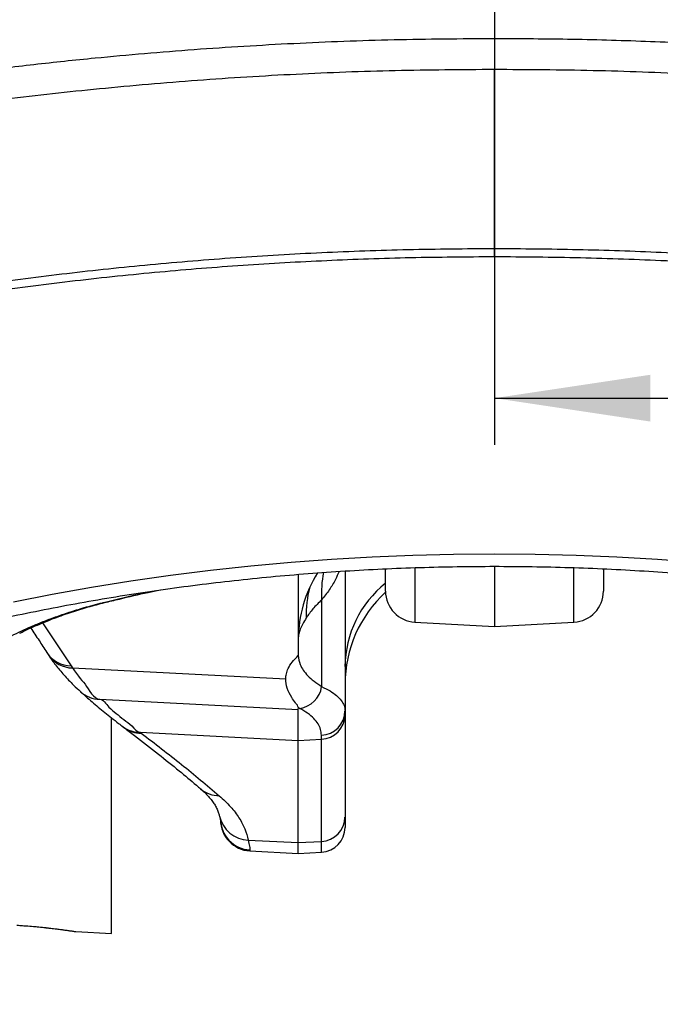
# Model space of a CAD drawing. Extents: x 0 to 8410, y 0 to 5940.
# Tile 117 of 210: x 6880 to 7086, y 2595 to 2911. Entities that reach past the tile are written whole.
import ezdxf

# ---------------------------------------------------------------- set-up
doc = ezdxf.new("R2010")
doc.units = 0
doc.header["$LTSCALE"] = 10
doc.layers.get('0').update_dxf_attribs({"linetype": 'CONTINUOUS'})
doc.styles.add('SLDTEXTSTYLE0', font='TXT', dxfattribs={"width": 0.605})
doc.dimstyles.new('SLDDIMSTYLE1', dxfattribs={"dimtxt": 50, "dimasz": 50, "dimexe": 0, "dimexo": 0.0625, "dimgap": 12.5, "dimtad": 1, "dimdec": 1, "dimrnd": 1e-09, "dimzin": 12, "dimtxsty": 'SLDTEXTSTYLE0', "dimsah": 1, "dimcen": 0.09, "dimazin": 3, "dimtfac": 1, "dimtofl": 0, "dimtmove": 0, "dimatfit": 3, "dimtolj": 1, "dimtzin": 12})

# ---------------------------------------------------------------- blocks, each defined once
blk = doc.blocks.new('_D_6')
at = {"color": 7, "linetype": 'CONTINUOUS'}
for p, q in [((6267.77, 2658.22), (6267.77, 1577.39)), ((7797.78, 2658.22), (7797.78, 1577.39)), ((6267.77, 1592.39), (7797.78, 1592.39))]:
    blk.add_line(p, q, dxfattribs=at)
for points in [[(6267.77, 1592.39), (6317.77, 1584.89), (6317.77, 1599.89)], [(7797.78, 1592.39), (7747.78, 1599.89), (7747.78, 1584.89)]]:
    blk.add_solid(points, dxfattribs=at)
at = {"color": 7, "linetype": 'CONTINUOUS', "insert": (6956.39, 1656.84), "char_height": 50, "attachment_point": 1, "rotation": 360, "style": 'SLDTEXTSTYLE0'}
blk.add_mtext('1530', dxfattribs=at)
blk = doc.blocks.new('_D_7')
at = {"color": 7, "linetype": 'CONTINUOUS'}
for p, q in [((7266.78, 4418.5), (7266.78, 2774.61)), ((7032.78, 2981.17), (7032.78, 2774.61)), ((7032.78, 2789.61), (7266.78, 2789.61)), ((7266.78, 2789.61), (7764.68, 2789.61))]:
    blk.add_line(p, q, dxfattribs=at)
for points in [[(7032.78, 2789.61), (7082.78, 2782.11), (7082.78, 2797.11)], [(7266.78, 2789.61), (7216.78, 2797.11), (7216.78, 2782.11)]]:
    blk.add_solid(points, dxfattribs=at)
at = {"color": 7, "linetype": 'CONTINUOUS', "char_height": 50, "attachment_point": 1, "style": 'SLDTEXTSTYLE0'}
for s, insert in [('234', (7493.71, 2930.8)), ('(3x M10)', (7493.71, 2854.06))]:
    blk.add_mtext(s, dxfattribs=dict(at, insert=insert))

msp = doc.modelspace()

# ---------------------------------------------------------------- linework, layer by layer
at = {"color": 8, "linetype": 'CONTINUOUS'}
for p, q in [((7032.79, 2834.97), (7032.78, 2837.67)), ((7007.25, 2735.05), (7007.25, 2717.69)), ((7058.3, 2717.69), (7058.3, 2735.05)), ((6977.28, 2724.86), (6977.28, 2697.02)), ((6907.49, 2723.97), (6906.87, 2723.95)), ((6887.63, 2717.48), (6896.84, 2703.67)), ((6896.84, 2703.67), (6897.28, 2703.01)), ((6897.28, 2703.01), (6965.73, 2699.5)), ((6906.05, 2692.99), (6969.78, 2689.71)), ((6970.19, 2690.02), (6969.79, 2690.24)), ((6918.98, 2682.35), (6969.78, 2679.75)), ((6918.98, 2682.35), (6919.34, 2682.08)), ((6969.78, 2679.75), (6977.19, 2680.13)), ((6977.19, 2680.13), (6977.19, 2681.4)), ((6977.19, 2647.34), (6977.19, 2680.13)), ((6953.72, 2647.78), (6969.78, 2646.96)), ((6969.78, 2646.96), (6977.19, 2647.34)), ((6977.19, 2643.86), (6977.19, 2647.34)), ((6954.25, 2644.6), (6954.25, 2644.28))]:
    msp.add_line(p, q, dxfattribs=at)
at = {"color": 7, "linetype": 'CONTINUOUS'}
for p, q in [((6984.78, 2734.08), (6984.78, 2689.22)), ((6997.78, 2727.68), (6997.78, 2734.66)), ((7032.78, 2735.47), (7032.78, 2716.35)), ((7067.78, 2734.66), (7067.78, 2727.68)), ((6969.78, 2733.04), (6969.78, 2706.99)), ((7007.25, 2717.69), (7032.78, 2716.35)), ((7032.78, 2716.35), (7058.3, 2717.69)), ((6969.78, 2689.71), (6969.79, 2690.24)), ((6969.78, 2679.75), (6969.78, 2689.71)), ((6909.78, 2617.8), (6909.78, 2686.96)), ((6984.78, 2689.22), (6984.78, 2687.94)), ((6984.78, 2687.94), (6984.78, 2655.15)), ((6969.78, 2646.96), (6969.78, 2679.75)), ((6984.78, 2655.15), (6984.78, 2651.84)), ((6969.78, 2643.47), (6969.78, 2646.96)), ((6954.25, 2644.28), (6969.78, 2643.47)), ((6969.78, 2643.47), (6977.19, 2643.86)), ((6898.32, 2618.4), (6909.78, 2617.8))]:
    msp.add_line(p, q, dxfattribs=at)
at = {"color": 8, "linetype": 'CONTINUOUS', "flags": 128}
msp.add_lwpolyline([(6878.33, 2724.2), (6890.78, 2726.65), (6903.35, 2728.89), (6916.01, 2730.93), (6928.76, 2732.75), (6941.59, 2734.37), (6954.49, 2735.77), (6967.45, 2736.96), (6980.45, 2737.93), (6993.5, 2738.69), (7006.58, 2739.23), (7019.67, 2739.55), (7032.78, 2739.66), (7045.88, 2739.55), (7058.98, 2739.23), (7072.05, 2738.69), (7085.1, 2737.93), (7098.1, 2736.96)], dxfattribs=at)
at = {"color": 8, "linetype": 'CONTINUOUS'}
for centre, radius, start, end in [((7012.13, 2726.98), 34.92, 168.8534, 183.4825), ((7006.29, 2720.24), 33.98, 165.2272, 181.9869), ((7019.61, 2703.06), 34.84, 128.8118, 179.3465), ((6896.98, 2713.24), 9.57, 213.2782, 269.1634), ((6897.41, 2712.56), 9.55, 214.2504, 269.2216), ((6969.08, 2698.23), 8.28, 277.7252, 351.5821), ((6906.09, 2702.29), 9.3, 227.6888, 269.7937), ((6976.87, 2689.3), 7.9, 272.3397, 359.4117), ((6976.87, 2688.03), 7.9, 272.3288, 359.4012), ((6918.84, 2691.29), 8.94, 233.1032, 270.8974), ((6919.2, 2691), 8.93, 233.0224, 270.918), ((6944.32, 2671.14), 9.12, 229.5153, 270.4618), ((6954.02, 2657.56), 9.78, 192.7009, 268.2457), ((6976.87, 2655.24), 7.9, 272.3279, 359.4017), ((6954.76, 2654.58), 9.99, 180.0536, 267.062)]:
    msp.add_arc(centre, radius, start, end, dxfattribs=at)
at = {"color": 7, "linetype": 'CONTINUOUS'}
for centre, radius, start, end in [((7009.78, 2712.18), 40, 147.7632, 180), ((7007.78, 2727.68), 10, 180, 267), ((7057.78, 2727.68), 10, 273, 0), ((7024.78, 2697.79), 40, 132.4411, 180), ((6954.78, 2654.27), 10, 180, 267), ((6976.78, 2651.84), 8, 273, 0)]:
    msp.add_arc(centre, radius, start, end, dxfattribs=at)
at = {"color": 8, "linetype": 'CONTINUOUS'}
for points, knots in [([(6308.41, 2668.74), (6313.73, 2673.5), (6324.36, 2683.01), (6341.24, 2697.02), (6359, 2710.33), (6375.4, 2721.58), (6390.09, 2730.95), (6404.23, 2739.54), (6420.25, 2748.74), (6438.28, 2758.5), (6456.85, 2768), (6475.95, 2777.29), (6495.56, 2786.38), (6515.66, 2795.27), (6536.24, 2803.99), (6557.28, 2812.54), (6576.96, 2820.23), (6595.14, 2827.09), (6611.69, 2833.16), (6628.39, 2839.12), (6647.16, 2845.53), (6668.16, 2852.21), (6691.48, 2859.08), (6715.22, 2865.52), (6739.37, 2871.52), (6763.89, 2877.06), (6788.78, 2882.13), (6814.01, 2886.73), (6839.55, 2890.84), (6863.2, 2894.14), (6884.86, 2896.78), (6908.51, 2899.28), (6936.31, 2901.67), (6968.34, 2903.61), (7000.51, 2904.86), (7022.01, 2905), (7032.76, 2905.07)], [0, 0, 0, 0, 0.034086, 0.068169, 0.102334, 0.1365, 0.158459, 0.180417, 0.209815, 0.239219, 0.268617, 0.298213, 0.327814, 0.35741, 0.387201, 0.416998, 0.446789, 0.469221, 0.491652, 0.513879, 0.536106, 0.565887, 0.595675, 0.625456, 0.6555, 0.685553, 0.715597, 0.745914, 0.776239, 0.806556, 0.82942, 0.852284, 0.889152, 0.92602, 0.96301, 1, 1, 1, 1]), ([(7032.76, 2905.07), (7032.76, 2904.18), (7032.77, 2902.4), (7032.77, 2899.78), (7032.77, 2897.28), (7032.78, 2895.81), (7032.78, 2895.08)], [0, 0, 0, 0, 0.250001, 0.499998, 0.749994, 1, 1, 1, 1]), ([(7032.76, 2905.07), (7041.12, 2905.03), (7057.83, 2904.95), (7082.86, 2904.2), (7107.62, 2903.02), (7132.06, 2901.4), (7156.18, 2899.35), (7179.89, 2896.89), (7203.16, 2894.04), (7225.99, 2890.82), (7246.67, 2887.52), (7265.23, 2884.25), (7281.94, 2881.08), (7298.73, 2877.64), (7317.53, 2873.5), (7338.05, 2868.62), (7360.21, 2862.89), (7382.09, 2856.77), (7403.66, 2850.25), (7424.93, 2843.34), (7449.24, 2834.89), (7476.43, 2824.9), (7506.17, 2813.43), (7535.11, 2801.63), (7563.19, 2789.49), (7587.46, 2778.33), (7608.15, 2768.27), (7625.51, 2759.41), (7642.46, 2750.31), (7658.98, 2740.93), (7675.05, 2731.25), (7689.34, 2722.08), (7701.95, 2713.48), (7714.64, 2704.35), (7728.41, 2693.62), (7743.12, 2681.26), (7752.47, 2672.92), (7757.14, 2668.74)], [0, 0, 0, 0, 0.0287375, 0.0574826, 0.0862207, 0.1141489, 0.1420837, 0.170012, 0.1968946, 0.223783, 0.2506656, 0.2705024, 0.2903392, 0.3109453, 0.3315515, 0.3592075, 0.3868696, 0.4145258, 0.4422388, 0.4699579, 0.4976716, 0.538895, 0.5801184, 0.6209846, 0.6619852, 0.7029855, 0.7304752, 0.7579694, 0.7854588, 0.8131128, 0.8407718, 0.8684252, 0.8892473, 0.9100693, 0.9400415, 0.9700227, 1, 1, 1, 1]), ([(7032.78, 2895.08), (7022.16, 2895.01), (7000.92, 2894.88), (6969.1, 2893.66), (6937.39, 2891.71), (6906.29, 2889.02), (6875.83, 2885.65), (6846.03, 2881.63), (6816.51, 2876.92), (6787.31, 2871.53), (6758.12, 2865.4), (6728.99, 2858.46), (6699.97, 2850.71), (6671.46, 2842.29), (6643.5, 2833.27), (6616.53, 2823.81), (6590.49, 2814.14), (6565.31, 2804.45), (6540.64, 2794.52), (6516.52, 2784.36), (6492.79, 2773.86), (6469.49, 2762.98), (6446.67, 2751.66), (6424.58, 2739.94), (6403.28, 2727.76), (6385.36, 2716.63), (6370.45, 2706.7), (6358.28, 2698.1), (6346.55, 2689.2), (6335.37, 2679.95), (6324.76, 2670.37), (6318.34, 2663.66), (6315.12, 2660.31)], [0, 0, 0, 0, 0.03686, 0.073751, 0.110643, 0.147505, 0.182804, 0.218142, 0.253494, 0.288834, 0.324133, 0.360809, 0.397525, 0.434259, 0.470982, 0.507664, 0.542752, 0.577865, 0.612986, 0.648098, 0.683184, 0.719207, 0.755265, 0.791329, 0.82738, 0.863398, 0.886155, 0.908946, 0.931741, 0.954518, 0.977269, 1, 1, 1, 1]), ([(7750.43, 2660.31), (7747.24, 2663.63), (7740.87, 2670.28), (7730.32, 2679.78), (7719.24, 2688.94), (7705.94, 2699.05), (7690.35, 2710.01), (7672.19, 2721.72), (7653.31, 2732.97), (7633.78, 2743.81), (7613.44, 2754.39), (7592.31, 2764.75), (7570.41, 2774.92), (7547.94, 2784.83), (7524.95, 2794.5), (7500.9, 2804.17), (7475.8, 2813.92), (7449.63, 2823.68), (7422.91, 2833.06), (7395.47, 2841.99), (7367.28, 2850.32), (7338.35, 2858.03), (7308.95, 2865.05), (7279.34, 2871.32), (7249.57, 2876.83), (7219.68, 2881.61), (7189.5, 2885.68), (7158.83, 2889.07), (7127.7, 2891.75), (7096.14, 2893.68), (7064.48, 2894.89), (7043.34, 2895.01), (7032.78, 2895.08)], [0, 0, 0, 0, 0.0225, 0.04502, 0.067551, 0.090067, 0.122656, 0.155271, 0.187899, 0.220522, 0.253116, 0.286555, 0.320016, 0.353487, 0.38695, 0.42039, 0.456221, 0.492073, 0.527919, 0.563744, 0.600323, 0.63693, 0.673537, 0.710116, 0.745877, 0.781666, 0.817455, 0.853216, 0.889898, 0.926609, 0.96332, 1, 1, 1, 1]), ([(7032.78, 2837.67), (7032.78, 2842.36), (7032.78, 2851.72), (7032.78, 2866.08), (7032.78, 2880.49), (7032.78, 2890.22), (7032.78, 2895.08)], [0, 0, 0, 0, 0.258317, 0.516546, 0.758238, 1, 1, 1, 1]), ([(6415.11, 2639.44), (6419.16, 2642.79), (6427.25, 2649.5), (6442.1, 2660.77), (6459.38, 2673.4), (6479.66, 2687.07), (6500.75, 2700.3), (6522.8, 2713.15), (6545.84, 2725.59), (6569.84, 2737.6), (6594.6, 2749.06), (6618.95, 2759.46), (6642.78, 2768.87), (6665.96, 2777.37), (6689.63, 2785.37), (6713.93, 2792.9), (6738.86, 2799.93), (6764.4, 2806.44), (6790.33, 2812.37), (6816.42, 2817.66), (6842.63, 2822.31), (6868.91, 2826.34), (6895.43, 2829.77), (6922.35, 2832.62), (6949.65, 2834.86), (6977.29, 2836.45), (7005.02, 2837.45), (7023.53, 2837.6), (7032.78, 2837.67)], [0, 0, 0, 0, 0.028484, 0.056974, 0.098956, 0.140966, 0.182975, 0.224955, 0.267899, 0.310876, 0.353851, 0.396794, 0.434076, 0.471381, 0.508684, 0.545963, 0.58405, 0.622164, 0.660277, 0.698363, 0.735613, 0.772889, 0.810165, 0.847415, 0.885546, 0.923704, 0.961866, 1, 1, 1, 1]), ([(7032.79, 2834.97), (7023.8, 2834.9), (7005.82, 2834.76), (6978.89, 2833.8), (6952.03, 2832.3), (6925.09, 2830.14), (6898.1, 2827.33), (6871.09, 2823.87), (6844.33, 2819.79), (6818.06, 2815.13), (6792.29, 2809.91), (6767.06, 2804.16), (6742.2, 2797.86), (6717.56, 2790.95), (6693.18, 2783.45), (6669.11, 2775.34), (6645.55, 2766.69), (6621.81, 2757.21), (6597.99, 2746.84), (6574.17, 2735.56), (6551.12, 2723.71), (6528.68, 2711.23), (6506.89, 2698.12), (6485.79, 2684.39), (6465.52, 2670.21), (6448.41, 2657.22), (6433.81, 2645.74), (6425.95, 2639.02), (6422.02, 2635.66)], [0, 0, 0, 0, 0.0372925, 0.0746102, 0.111925, 0.1492135, 0.1873753, 0.2255654, 0.2637559, 0.301918, 0.3392126, 0.3765329, 0.4138537, 0.4511489, 0.4892896, 0.5274573, 0.5656241, 0.6037637, 0.6456605, 0.6875914, 0.7295247, 0.7714246, 0.8143764, 0.8573589, 0.9003449, 0.9433015, 0.9716536, 1, 1, 1, 1]), ([(7032.78, 2837.67), (7041.71, 2837.6), (7059.57, 2837.46), (7086.34, 2836.52), (7113.05, 2835.03), (7139.63, 2832.94), (7166.38, 2830.21), (7193.24, 2826.82), (7220.2, 2822.76), (7246.89, 2818.08), (7273.26, 2812.79), (7300.22, 2806.69), (7327.7, 2799.69), (7355.6, 2791.74), (7382.93, 2783.1), (7409.88, 2773.71), (7436.42, 2763.6), (7462.5, 2752.77), (7487.85, 2741.35), (7511.5, 2729.8), (7533.52, 2718.22), (7554.36, 2706.48), (7574.91, 2694.11), (7595.15, 2681.13), (7614.56, 2667.7), (7633.15, 2653.86), (7644.68, 2644.25), (7650.44, 2639.44)], [0, 0, 0, 0, 0.0368076, 0.0736531, 0.1105087, 0.1473493, 0.1841528, 0.2222976, 0.2604845, 0.2986859, 0.3368738, 0.3750195, 0.4174025, 0.4598223, 0.5022438, 0.5446292, 0.5881681, 0.6317414, 0.6753156, 0.7188556, 0.7574774, 0.7960993, 0.8368594, 0.8776654, 0.9184751, 0.9592587, 1, 1, 1, 1]), ([(7643.53, 2635.66), (7638.73, 2639.79), (7629.13, 2648.06), (7613.77, 2660.06), (7597.84, 2671.77), (7581.3, 2683.29), (7564.16, 2694.59), (7546.33, 2705.6), (7527.92, 2716.28), (7507.69, 2727.26), (7485.49, 2738.45), (7461.2, 2749.7), (7436.15, 2760.35), (7410.14, 2770.44), (7383.17, 2779.94), (7355.28, 2788.82), (7326.79, 2796.98), (7299.25, 2804), (7272.79, 2810.01), (7247.53, 2815.11), (7221.95, 2819.66), (7196.13, 2823.63), (7169.77, 2827.06), (7142.89, 2829.9), (7115.51, 2832.14), (7087.99, 2833.73), (7060.41, 2834.74), (7041.99, 2834.89), (7032.79, 2834.97)], [0, 0, 0, 0, 0.034777, 0.069574, 0.104379, 0.139168, 0.174506, 0.209863, 0.245218, 0.280555, 0.322931, 0.365343, 0.407753, 0.450126, 0.493736, 0.537387, 0.581037, 0.624648, 0.66148, 0.69835, 0.735232, 0.772102, 0.808933, 0.847116, 0.885341, 0.923582, 0.961812, 1, 1, 1, 1]), ([(6982.87, 2734), (6982.5, 2733.12), (6981.66, 2731.14), (6979.81, 2728.08), (6978.12, 2725.93), (6977.28, 2724.86)], [0, 0, 0, 0, 0.285149, 0.641869, 1, 1, 1, 1]), ([(6906.87, 2723.95), (6911.49, 2725.08), (6917.16, 2726.48), (6922.98, 2727.64), (6924.06, 2727.85)], [0, 0, 0, 0, 0.814663, 1, 1, 1, 1]), ([(6977.28, 2724.86), (6976.3, 2723.91), (6974.33, 2722), (6973, 2720.04), (6972.33, 2719.06)], [0, 0, 0, 0, 0.498634, 1, 1, 1, 1]), ([(6877.67, 2713.33), (6879.74, 2714.34), (6882.87, 2715.86), (6887.74, 2717.87), (6891.73, 2719.39), (6896.13, 2720.9), (6901.1, 2722.44), (6904.89, 2723.43), (6906.87, 2723.95)], [0, 0, 0, 0, 0.276274, 0.416415, 0.55651, 0.698588, 0.842351, 1, 1, 1, 1]), ([(6972.33, 2719.06), (6971.94, 2718.41), (6971.16, 2717.1), (6970.38, 2715.42), (6969.87, 2713.94), (6969.81, 2713.17), (6969.78, 2712.79)], [0, 0, 0, 0, 0.247246, 0.495546, 0.747188, 1, 1, 1, 1]), ([(6969.78, 2707.02), (6969.89, 2706.05), (6970.07, 2704.45), (6971.3, 2702.29), (6972.78, 2700.5), (6974.73, 2698.73), (6976.43, 2697.59), (6977.28, 2697.02)], [0, 0, 0, 0, 0.280431, 0.45891, 0.637947, 0.818686, 1, 1, 1, 1]), ([(6897.28, 2703.01), (6897.28, 2703.01), (6897.28, 2703.01), (6899.39, 2699.89), (6901.85, 2697.61), (6904.01, 2692.99), (6906.05, 2692.99), (6906.05, 2692.99)], [0, 0, 0, 0, 0.000001, 0.255371, 0.510739, 0.999999, 1, 1, 1, 1]), ([(6977.28, 2697.02), (6978.22, 2696.56), (6980.12, 2695.63), (6982.19, 2694.14), (6983.68, 2692.57), (6984.61, 2690.93), (6984.72, 2689.79), (6984.78, 2689.22)], [0, 0, 0, 0, 0.19728, 0.395455, 0.596251, 0.797875, 1, 1, 1, 1]), ([(6906.05, 2692.99), (6906.05, 2692.99), (6907.09, 2692.99), (6908.65, 2690.33), (6911.28, 2688.53), (6913.73, 2686.34), (6916.28, 2684.74), (6918.09, 2682.35), (6918.98, 2682.35), (6918.98, 2682.35)], [0, 0, 0, 0, 0.0000012, 0.249673, 0.4371458, 0.6246513, 0.8123112, 0.9999989, 1, 1, 1, 1]), ([(6977.19, 2681.4), (6977.14, 2682.04), (6977.04, 2683.29), (6976.2, 2685.08), (6974.83, 2686.81), (6972.9, 2688.47), (6971.1, 2689.5), (6970.19, 2690.02)], [0, 0, 0, 0, 0.202791, 0.400064, 0.598088, 0.798587, 1, 1, 1, 1]), ([(6919.34, 2682.08), (6923.72, 2678.74), (6932.47, 2672.05), (6940.42, 2665.37), (6944.39, 2662.02)], [0, 0, 0, 0, 0.499929, 1, 1, 1, 1]), ([(6944.39, 2662.02), (6945.67, 2660.84), (6948.23, 2658.46), (6950.86, 2654.89), (6952.76, 2651.33), (6953.4, 2648.97), (6953.72, 2647.78)], [0, 0, 0, 0, 0.248165, 0.497179, 0.748321, 1, 1, 1, 1]), ([(6953.72, 2647.78), (6953.87, 2647.04), (6954.18, 2645.55), (6954.23, 2644.92), (6954.25, 2644.6)], [0, 0, 0, 0, 0.498507, 1, 1, 1, 1]), ([(6879.43, 2620.46), (6880.61, 2620.38), (6883.02, 2620.22), (6886.43, 2619.91), (6889.61, 2619.58), (6892.39, 2619.25), (6894.72, 2618.94), (6896.51, 2618.68), (6897.72, 2618.5), (6898.34, 2618.4), (6898.33, 2618.41), (6898.32, 2618.41)], [0, 0, 0, 0, 0.11619, 0.235915, 0.3526, 0.472901, 0.58782, 0.706246, 0.818221, 0.933484, 1, 1, 1, 1])]:
    msp.add_open_spline(points, degree=3, knots=knots, dxfattribs=at)
at = {"color": 7, "linetype": 'CONTINUOUS'}
for points, knots in [([(6677.11, 2635.45), (6678.42, 2636.4), (6682.23, 2639.15), (6688.73, 2643.62), (6696.69, 2648.82), (6704.89, 2653.91), (6713.31, 2658.88), (6721.96, 2663.72), (6730.82, 2668.43), (6739.89, 2673), (6749.16, 2677.44), (6758.64, 2681.74), (6768.3, 2685.9), (6778.15, 2689.9), (6788.18, 2693.76), (6798.39, 2697.46), (6808.75, 2701), (6819.28, 2704.39), (6829.95, 2707.61), (6840.77, 2710.67), (6851.72, 2713.56), (6862.8, 2716.29), (6874, 2718.84), (6885.31, 2721.21), (6896.72, 2723.41), (6908.23, 2725.44), (6919.83, 2727.28), (6931.51, 2728.95), (6943.26, 2730.43), (6955.07, 2731.73), (6966.94, 2732.85), (6978.86, 2733.78), (6990.81, 2734.52), (7002.79, 2735.08), (7014.8, 2735.46), (7026.81, 2735.64), (7038.83, 2735.64), (7050.85, 2735.45), (7062.85, 2735.08), (7074.84, 2734.52), (7086.79, 2733.77), (7098.71, 2732.84), (7110.57, 2731.72), (7122.39, 2730.42), (7134.14, 2728.93), (7145.82, 2727.27), (7157.42, 2725.42), (7168.93, 2723.4), (7180.34, 2721.19), (7191.65, 2718.82), (7202.85, 2716.26), (7213.93, 2713.54), (7224.88, 2710.65), (7235.7, 2707.59), (7246.37, 2704.36), (7256.9, 2700.97), (7267.26, 2697.43), (7277.46, 2693.72), (7287.49, 2689.87), (7297.34, 2685.86), (7307, 2681.7), (7316.47, 2677.4), (7325.75, 2672.96), (7334.81, 2668.39), (7343.67, 2663.68), (7352.31, 2658.84), (7360.72, 2653.88), (7368.91, 2648.79), (7376.86, 2643.58), (7383.35, 2639.12), (7387.15, 2636.39), (7388.44, 2635.45)], [0, 0, 0, 0, 0.007667, 0.02233, 0.036992, 0.051654, 0.066317, 0.08098, 0.095645, 0.110312, 0.124981, 0.139654, 0.154329, 0.169008, 0.18369, 0.198376, 0.213066, 0.227759, 0.242455, 0.257155, 0.271858, 0.286565, 0.301274, 0.315987, 0.330702, 0.34542, 0.36014, 0.374862, 0.389586, 0.404312, 0.419039, 0.433768, 0.448498, 0.463229, 0.47796, 0.492692, 0.507424, 0.522156, 0.536888, 0.551619, 0.56635, 0.581079, 0.595808, 0.610535, 0.62526, 0.639983, 0.654704, 0.669423, 0.68414, 0.698854, 0.713565, 0.728272, 0.742977, 0.757678, 0.772376, 0.78707, 0.80176, 0.816446, 0.831128, 0.845807, 0.860481, 0.875152, 0.889819, 0.904482, 0.919143, 0.9338, 0.948455, 0.963107, 0.977759, 0.99241, 1, 1, 1, 1]), ([(6907.49, 2723.97), (6909.1, 2724.36), (6913.76, 2725.51), (6919.74, 2726.89), (6924.17, 2727.79), (6925.47, 2728.05)], [0, 0, 0, 0, 0.270365, 0.786236, 1, 1, 1, 1]), ([(6880.31, 2714.13), (6880.8, 2714.38), (6882.13, 2715.05), (6884.51, 2716.15), (6887.48, 2717.44), (6890.48, 2718.64), (6893.45, 2719.75), (6896.21, 2720.71), (6898.92, 2721.59), (6901.59, 2722.39), (6904.25, 2723.14), (6906.21, 2723.66), (6907.31, 2723.92), (6907.49, 2723.97)], [0, 0, 0, 0, 0.076506, 0.207915, 0.333046, 0.465321, 0.570582, 0.666468, 0.754544, 0.836205, 0.912705, 0.985221, 1, 1, 1, 1]), ([(6883.86, 2715.83), (6884.75, 2714.5), (6886.5, 2711.88), (6888.17, 2709.27), (6888.99, 2707.99)], [0, 0, 0, 0, 0.510909, 1, 1, 1, 1]), ([(6889.52, 2707.18), (6889.6, 2707.06), (6890.28, 2706.01), (6891.92, 2703.82), (6894.5, 2700.72), (6897.21, 2697.84), (6899.09, 2696.12), (6899.85, 2695.43)], [0, 0, 0, 0, 0.027822, 0.253509, 0.527944, 0.808872, 1, 1, 1, 1]), ([(6965.73, 2699.5), (6965.79, 2700.05), (6965.89, 2701.16), (6966.55, 2702.97), (6967.7, 2704.93), (6969.08, 2706.31), (6969.78, 2706.99)], [0, 0, 0, 0, 0.214724, 0.429834, 0.714404, 1, 1, 1, 1]), ([(6969.79, 2690.24), (6969.72, 2690.5), (6969.57, 2691.03), (6968.6, 2692.12), (6967.39, 2693.92), (6965.95, 2696.47), (6965.8, 2698.49), (6965.73, 2699.5)], [0, 0, 0, 0, 0.088912, 0.17815, 0.35688, 0.677671, 1, 1, 1, 1]), ([(6899.84, 2695.4), (6901.05, 2694.31), (6903.51, 2692.11), (6907.63, 2688.7), (6910.95, 2686.05), (6913.01, 2684.51), (6913.48, 2684.15)], [0, 0, 0, 0, 0.296001, 0.599013, 0.908145, 1, 1, 1, 1]), ([(6913.45, 2684.16), (6913.54, 2684.09), (6913.66, 2684), (6913.79, 2683.9), (6913.83, 2683.87)], [0, 0, 0, 0, 0.700033, 1, 1, 1, 1]), ([(6913.81, 2683.87), (6914.94, 2683.03), (6918.71, 2680.19), (6924.63, 2675.56), (6931.25, 2670.24), (6935.76, 2666.52), (6937.96, 2664.6), (6938.41, 2664.21)], [0, 0, 0, 0, 0.128285, 0.431145, 0.703392, 0.939441, 1, 1, 1, 1]), ([(6938.38, 2664.22), (6938.4, 2664.2), (6939.02, 2663.7), (6939.98, 2662.76), (6941.26, 2661.41), (6942.27, 2660.13), (6943.09, 2658.9), (6943.73, 2657.66), (6944.19, 2656.51), (6944.35, 2655.74), (6944.43, 2655.4)], [0, 0, 0, 0, 0.004569, 0.132556, 0.263524, 0.398313, 0.538141, 0.692307, 0.866513, 1, 1, 1, 1]), ([(6944.47, 2655.43), (6944.51, 2655.26), (6944.62, 2654.74), (6944.74, 2654.19), (6944.82, 2653.75), (6944.83, 2653.7), (6944.83, 2653.68)], [0, 0, 0, 0, 0.166582, 0.509349, 0.786814, 1, 1, 1, 1]), ([(6879.38, 2620.44), (6880.14, 2620.39), (6881.75, 2620.28), (6884.13, 2620.09), (6886.49, 2619.88), (6888.7, 2619.65), (6890.74, 2619.42), (6892.58, 2619.19), (6894.18, 2618.98), (6895.52, 2618.8), (6896.58, 2618.64), (6897.34, 2618.53), (6897.72, 2618.47), (6897.86, 2618.45), (6897.89, 2618.45), (6897.91, 2618.44), (6897.93, 2618.44), (6897.96, 2618.44), (6898.03, 2618.43), (6898.15, 2618.41), (6898.25, 2618.41), (6898.32, 2618.4)], [0, 0, 0, 0, 0.075779, 0.159606, 0.243757, 0.327152, 0.411244, 0.495005, 0.578367, 0.662087, 0.745371, 0.828252, 0.911107, 0.952843, 0.974483, 0.981274, 0.985525, 0.987901, 0.98958, 0.993497, 1, 1, 1, 1])]:
    msp.add_open_spline(points, degree=3, knots=knots, dxfattribs=at)

# ---------------------------------------------------------------- dimensions: what is measured, and where the dimension line sits
dim = msp.add_linear_dim(base=(7266.78, 2789.61), p1=(7032.78, 3001.17), p2=(7266.78, 4438.5), text='<>\\P(3x M10)', dimstyle='SLDDIMSTYLE1', dxfattribs=at)
dim.commit()
dim.dimension.update_dxf_attribs({"geometry": '_D_7', "text_midpoint": (7629.19, 2789.61), "dimtype": 160})
dim = msp.add_linear_dim(base=(7797.78, 1592.39), p1=(6267.77, 2678.22), p2=(7797.78, 2678.22), angle=360, dimstyle='SLDDIMSTYLE1', dxfattribs=at)
dim.commit()
dim.dimension.update_dxf_attribs({"geometry": '_D_6', "text_midpoint": (7032.78, 1592.39), "dimtype": 160})

doc.saveas('drawing.dxf')
